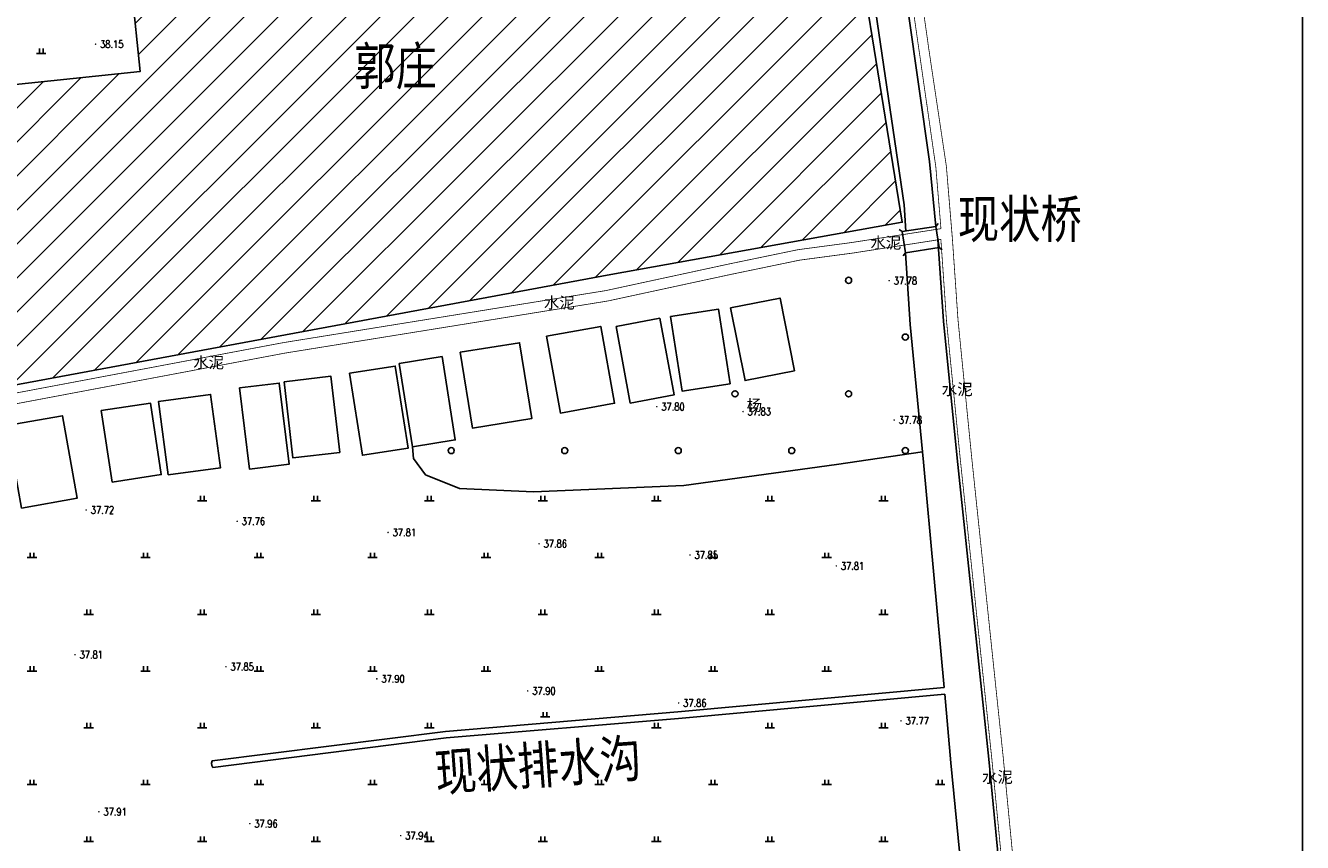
# Model space of a CAD drawing. Extents: x 456755 to 458049, y 3845626 to 3853218.
# Tile 47 of 80: x 457529 to 457866, y 3849996 to 3850212. Entities that reach past the tile are written whole.
import ezdxf
from ezdxf.enums import TextEntityAlignment as Align

# ---------------------------------------------------------------- set-up
doc = ezdxf.new("R2010")
doc.units = 0
doc.linetypes.add('X3', pattern=[5, 4, -1])
doc.layers.get('0').update_dxf_attribs({"linetype": 'CONTINUOUS'})
doc.layers.add('ASSIST', color=7, linetype='CONTINUOUS', plot=False)
for name, color, linetype in [('DLSS', 4, 'CONTINUOUS'), ('DMTZ', 3, 'CONTINUOUS'), ('GCD', 1, 'CONTINUOUS'), ('JMD', 6, 'CONTINUOUS'), ('SXSS', 5, 'CONTINUOUS'), ('ZBTZ', 3, 'CONTINUOUS')]:
    doc.layers.add(name, color=color, linetype=linetype)
doc.styles.add('HZ', font='rs.shx', dxfattribs={"width": 0.8, "bigfont": 'hztxt.shx'})
doc.styles.add('仿宋体', font='仿宋_GB2312.ttf', dxfattribs={"width": 0.8})
doc.styles.add('黑体', font='simhei.ttf')
doc.linetypes.add('10411', pattern='A,2,[150,AAA.SHX,S=1,R=0,X=0,Y=1],2,[151,AAA.SHX,S=1,R=0,X=0,Y=3],1e-11', length=4)
doc.linetypes.add('1161', pattern='A,0,[149,AAA.SHX,S=0.15,R=0,X=0,Y=0],-1.6', length=1.6)
doc.linetypes.add('8352', pattern='A,1.5,[145,AAA.SHX,S=1,R=0,X=0,Y=1],1.5,-1,3,-1', length=8)

# ---------------------------------------------------------------- blocks, each defined once
blk = doc.blocks.new('GC200')
at = {"linetype": 'Continuous', "const_width": 0.2, "flags": 128}
blk.add_lwpolyline([(-0.1, 0, 1), (0.1, 0, 1)], format="xyb", close=True, dxfattribs=at)
blk = doc.blocks.new('gc326')
blk.add_circle((0, 0), 0.8)
blk = doc.blocks.new('gc119')
for p, q in [((-1.25, 0), (1.25, 0)), ((-0.5, 1.3), (-0.5, 0)), ((0.5, 1.3), (0.5, 0))]:
    blk.add_line(p, q)

msp = doc.modelspace()

# ---------------------------------------------------------------- hatches: boundary and pattern name
at = {"layer": 'JMD', "linetype": 'Continuous'}
h = msp.add_hatch(dxfattribs=at)
h.set_pattern_fill('ANSI31', color=256, scale=2, style=0)
h.set_pattern_definition([(45, (6757.7004, -1626.142), (-4.490128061, 4.490128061), [])])
h.paths.add_polyline_path([(457743.8, 3850264.26), (457657.13, 3850248.61), (457653.72, 3850274.67), (457552.65, 3850264.05), (457559.31, 3850200.03), (457488.41, 3850192.66), (457493.86, 3850157.06), (457465.13, 3850151.7), (457469.3, 3850128.23), (457477.37, 3850129.73), (457481.25, 3850108.82), (457683.66, 3850146.35), (457760.66, 3850160.19)])

# ---------------------------------------------------------------- linework, layer by layer
at = {"linetype": 'Continuous'}
msp.add_lwpolyline([(456818.61, 3849689.88), (457866.43, 3849689.88), (457866.43, 3851171.64), (456818.61, 3851171.64)], close=True, dxfattribs=at)
at = {"layer": 'ASSIST', "linetype": 'Continuous', "elevation": -33.29, "flags": 128}
msp.add_lwpolyline([(457760.68, 3850157.68), (457769.53, 3850159.05), (457770.4, 3850153.48), (457761.54, 3850152.11)], close=True, dxfattribs=at)
at = {"layer": 'DLSS', "linetype": 'Continuous'}
for p, q in [((457760.68, 3850157.68, -33.29), (457759.87, 3850158.27, -33.29)), ((457769.53, 3850159.05, -33.29), (457770.12, 3850159.86, -33.29)), ((457761.54, 3850152.11, -33.29), (457760.95, 3850151.3, -33.29)), ((457770.4, 3850153.48, -33.29), (457771.2, 3850152.89, -33.29))]:
    msp.add_line(p, q, dxfattribs=at)
at = {"layer": 'DLSS', "linetype": 'Continuous', "const_width": 0.2, "flags": 128}
for points, elevation in [([(457680.09, 3850710.58), (457686.39, 3850671.04), (457697.79, 3850609.62), (457714.99, 3850514.24), (457723.16, 3850466.98), (457733.59, 3850411.54), (457748.34, 3850312.2), (457753.49, 3850286.67), (457758.69, 3850266.25), (457761.69, 3850248.47), (457767.71, 3850205.81), (457772.33, 3850174.95), (457773.92, 3850155.85)], 4.72), ([(457770.88, 3850155.64), (457747.57, 3850152.02), (457733.56, 3850150.15), (457715.48, 3850146.4), (457682.85, 3850139.35), (457597.51, 3850125.57), (457490.86, 3850105.46), (457484.29, 3850104.4)], 4.94), ([(457813.37, 3849731.48), (457808.4, 3849785.13), (457805.32, 3849823.61), (457800.8, 3849878.33), (457793.4, 3849956.22), (457787.36, 3850018.65), (457779, 3850098.19), (457775.41, 3850134.3), (457773.92, 3850155.85)], 4.91)]:
    msp.add_lwpolyline(points, dxfattribs=dict(at, elevation=elevation))
at = {"layer": 'DLSS', "linetype": 'X3', "const_width": 0.2, "flags": 128}
for points, elevation in [([(457770.9, 3850158.47), (457769.55, 3850174.72), (457763.45, 3850217.17), (457757.85, 3850254.99), (457755.78, 3850265.51), (457750.56, 3850286), (457745.38, 3850311.68), (457745.27, 3850312.45)], 4.94), ([(457770.9, 3850158.47), (457747.17, 3850154.79), (457733.09, 3850152.91), (457714.9, 3850149.14), (457682.33, 3850142.1), (457597.03, 3850128.33), (457490.38, 3850108.22), (457484.15, 3850107.23), (457421.83, 3850094.34)], 4.94), ([(457790.23, 3849957.4), (457784.34, 3850018.34), (457775.97, 3850097.88), (457772.37, 3850134.04), (457770.88, 3850155.64)], 4.91)]:
    msp.add_lwpolyline(points, dxfattribs=dict(at, elevation=elevation))
at = {"layer": 'DLSS', "linetype": 'Continuous', "elevation": -33.29}
for points in [[(457760.68, 3850157.68), (457769.53, 3850159.05)], [(457770.4, 3850153.48), (457761.54, 3850152.11)]]:
    msp.add_lwpolyline(points, dxfattribs=at)
at = {"layer": 'DMTZ', "color": 5, "linetype": '10411', "flags": 128}
for points, elevation in [([(457734.23, 3850309.34), (457735.75, 3850301.79), (457742.98, 3850275.62), (457745.48, 3850264.65), (457751.17, 3850233.02), (457761.22, 3850164.75), (457761.59, 3850157.82)], -33.29), ([(457769.53, 3850159.05), (457767.86, 3850176.21), (457756.72, 3850254.99), (457754.6, 3850265.21)], -33.29), ([(457789.32, 3849958.74), (457783.57, 3850018.26), (457775.2, 3850097.81), (457771.6, 3850133.98), (457770.11, 3850155.58)], 4.91), ([(457761.54, 3850152.11), (457762.76, 3850133.15), (457766.29, 3850096.79), (457771.73, 3850037.16)], 4.91), ([(457771.89, 3850035.44), (457773.55, 3850017.25), (457779.29, 3849957.81)], 4.91)]:
    msp.add_lwpolyline(points, dxfattribs=dict(at, elevation=elevation))
at = {"layer": 'JMD', "linetype": 'Continuous', "elevation": -33.29, "flags": 128}
for points in [[(457552.65, 3850264.05), (457653.72, 3850274.67), (457657.13, 3850248.61), (457743.8, 3850264.26), (457760.66, 3850160.19), (457683.66, 3850146.35), (457481.25, 3850108.82), (457477.37, 3850129.73), (457469.3, 3850128.23), (457465.13, 3850151.7), (457493.86, 3850157.06), (457488.41, 3850192.66), (457559.31, 3850200.03)], [(457715.32, 3850137.53), (457719.12, 3850118.32), (457732.18, 3850120.9), (457728.39, 3850140.11)], [(457685.03, 3850132.65), (457696.59, 3850134.8), (457700.36, 3850114.52), (457688.8, 3850112.37)], [(457699.46, 3850135.24), (457712.09, 3850137.21), (457715.17, 3850117.47), (457702.54, 3850115.5)], [(457666.64, 3850130.04), (457680.98, 3850132.64), (457684.67, 3850112.31), (457670.33, 3850109.71)], [(457643.86, 3850125.83), (457659.55, 3850128.33), (457662.76, 3850108.25), (457647.08, 3850105.74)], [(457627.72, 3850122.86), (457631.22, 3850100.83), (457642.57, 3850102.63), (457639.08, 3850124.67)], [(457614.64, 3850120.27), (457618.04, 3850098.59), (457630.11, 3850100.48), (457626.7, 3850122.16)], [(457585.58, 3850116.4), (457596.06, 3850117.66), (457598.63, 3850096.18), (457588.14, 3850094.93)], [(457597.32, 3850118.02), (457609.68, 3850119.45), (457612.02, 3850099.31), (457599.65, 3850097.88)], [(457566.73, 3850093.38), (457580.53, 3850095.26), (457577.89, 3850114.66), (457564.09, 3850112.77)], [(457551.85, 3850091.5), (457564.85, 3850093.47), (457561.99, 3850112.35), (457548.99, 3850110.38)], [(457527.92, 3850084.59), (457542.61, 3850087.19), (457538.76, 3850109.01), (457524.06, 3850106.41)]]:
    msp.add_lwpolyline(points, close=True, dxfattribs=at)
at = {"layer": 'SXSS', "linetype": 'Continuous', "elevation": -33.29, "flags": 128}
msp.add_lwpolyline([(457771.89, 3850035.44), (457701.52, 3850029.02), (457640.15, 3850023.84), (457578.49, 3850016.06), (457578.19, 3850016.54), (457578.12, 3850017.17), (457578.27, 3850017.77), (457639.97, 3850025.56), (457701.36, 3850030.74), (457771.73, 3850037.16)], dxfattribs=at)
at = {"layer": 'ZBTZ', "linetype": '1161', "elevation": -33.29, "flags": 128}
msp.add_lwpolyline([(457631.22, 3850100.83), (457631.56, 3850097.69), (457634.71, 3850093.44), (457643.69, 3850089.81), (457663.23, 3850088.87), (457702.94, 3850090.6), (457743.28, 3850096.12), (457766.02, 3850099.52), (457766.02, 3850099.52)], dxfattribs=at)

# ---------------------------------------------------------------- block references
at = {"layer": 'GCD', "linetype": 'Continuous'}
ref = msp.add_blockref('GC200', (457547.5, 3850207.24, 4.86), dxfattribs=at)
ref.add_attrib('height', '38.15', dxfattribs={"linetype": 'Continuous', "height": 2, "style": 'HZ', "width": 0.8}).set_placement((457548.7, 3850207.24, -33.29), align=Align.MIDDLE_LEFT)
ref = msp.add_blockref('GC200', (457757.22, 3850144.71, 4.49), dxfattribs=at)
ref.add_attrib('height', '37.78', dxfattribs={"linetype": 'Continuous', "height": 2, "style": 'HZ', "width": 0.8}).set_placement((457758.42, 3850144.71, -33.29), align=Align.MIDDLE_LEFT)
ref = msp.add_blockref('GC200', (457695.8, 3850111.41, 4.51), dxfattribs=at)
ref.add_attrib('height', '37.80', dxfattribs={"linetype": 'Continuous', "height": 2, "style": 'HZ', "width": 0.8}).set_placement((457697, 3850111.41, -33.29), align=Align.MIDDLE_LEFT)
ref = msp.add_blockref('GC200', (457718.6, 3850110.12, 4.53), dxfattribs=at)
ref.add_attrib('height', '37.83', dxfattribs={"linetype": 'Continuous', "height": 2, "style": 'HZ', "width": 0.8}).set_placement((457719.8, 3850110.12, -33.29), align=Align.MIDDLE_LEFT)
ref = msp.add_blockref('GC200', (457758.54, 3850107.87, 4.48), dxfattribs=at)
ref.add_attrib('height', '37.78', dxfattribs={"linetype": 'Continuous', "height": 2, "style": 'HZ', "width": 0.8}).set_placement((457759.74, 3850107.87, -33.29), align=Align.MIDDLE_LEFT)
ref = msp.add_blockref('GC200', (457545.03, 3850084.11, 4.42), dxfattribs=at)
ref.add_attrib('height', '37.72', dxfattribs={"linetype": 'Continuous', "height": 2, "style": 'HZ', "width": 0.8}).set_placement((457546.23, 3850084.11, -33.29), align=Align.MIDDLE_LEFT)
ref = msp.add_blockref('GC200', (457584.92, 3850081.13, 4.47), dxfattribs=at)
ref.add_attrib('height', '37.76', dxfattribs={"linetype": 'Continuous', "height": 2, "style": 'HZ', "width": 0.8}).set_placement((457586.12, 3850081.13, -33.29), align=Align.MIDDLE_LEFT)
ref = msp.add_blockref('GC200', (457624.81, 3850078.16, 4.52), dxfattribs=at)
ref.add_attrib('height', '37.81', dxfattribs={"linetype": 'Continuous', "height": 2, "style": 'HZ', "width": 0.8}).set_placement((457626.01, 3850078.16, -33.29), align=Align.MIDDLE_LEFT)
ref = msp.add_blockref('GC200', (457664.7, 3850075.18, 4.56), dxfattribs=at)
ref.add_attrib('height', '37.86', dxfattribs={"linetype": 'Continuous', "height": 2, "style": 'HZ', "width": 0.8}).set_placement((457665.9, 3850075.18, -33.29), align=Align.MIDDLE_LEFT)
ref = msp.add_blockref('GC200', (457704.59, 3850072.21, 4.55), dxfattribs=at)
ref.add_attrib('height', '37.85', dxfattribs={"linetype": 'Continuous', "height": 2, "style": 'HZ', "width": 0.8}).set_placement((457705.79, 3850072.21, -33.29), align=Align.MIDDLE_LEFT)
ref = msp.add_blockref('GC200', (457743.25, 3850069.32, 4.51), dxfattribs=at)
ref.add_attrib('height', '37.81', dxfattribs={"linetype": 'Continuous', "height": 2, "style": 'HZ', "width": 0.8}).set_placement((457744.45, 3850069.32, -33.29), align=Align.MIDDLE_LEFT)
ref = msp.add_blockref('GC200', (457542.08, 3850045.86, 4.51), dxfattribs=at)
ref.add_attrib('height', '37.81', dxfattribs={"linetype": 'Continuous', "height": 2, "style": 'HZ', "width": 0.8}).set_placement((457543.28, 3850045.86, -33.29), align=Align.MIDDLE_LEFT)
ref = msp.add_blockref('GC200', (457581.95, 3850042.67, 4.56), dxfattribs=at)
ref.add_attrib('height', '37.85', dxfattribs={"linetype": 'Continuous', "height": 2, "style": 'HZ', "width": 0.8}).set_placement((457583.15, 3850042.67, -33.29), align=Align.MIDDLE_LEFT)
ref = msp.add_blockref('GC200', (457621.83, 3850039.47, 4.61), dxfattribs=at)
ref.add_attrib('height', '37.90', dxfattribs={"linetype": 'Continuous', "height": 2, "style": 'HZ', "width": 0.8}).set_placement((457623.03, 3850039.47, -33.29), align=Align.MIDDLE_LEFT)
ref = msp.add_blockref('GC200', (457661.7, 3850036.28, 4.6), dxfattribs=at)
ref.add_attrib('height', '37.90', dxfattribs={"linetype": 'Continuous', "height": 2, "style": 'HZ', "width": 0.8}).set_placement((457662.9, 3850036.28, -33.29), align=Align.MIDDLE_LEFT)
ref = msp.add_blockref('GC200', (457701.57, 3850033.09, 4.56), dxfattribs=at)
ref.add_attrib('height', '37.86', dxfattribs={"linetype": 'Continuous', "height": 2, "style": 'HZ', "width": 0.8}).set_placement((457702.77, 3850033.09, -33.29), align=Align.MIDDLE_LEFT)
ref = msp.add_blockref('GC200', (457760.35, 3850028.38, 4.48), dxfattribs=at)
ref.add_attrib('height', '37.77', dxfattribs={"linetype": 'Continuous', "height": 2, "style": 'HZ', "width": 0.8}).set_placement((457761.55, 3850028.38, -33.29), align=Align.MIDDLE_LEFT)
ref = msp.add_blockref('GC200', (457548.38, 3850004.33, 4.62), dxfattribs=at)
ref.add_attrib('height', '37.91', dxfattribs={"linetype": 'Continuous', "height": 2, "style": 'HZ', "width": 0.8}).set_placement((457549.58, 3850004.33, -33.29), align=Align.MIDDLE_LEFT)
ref = msp.add_blockref('GC200', (457588.25, 3850001.18, 4.66), dxfattribs=at)
ref.add_attrib('height', '37.96', dxfattribs={"linetype": 'Continuous', "height": 2, "style": 'HZ', "width": 0.8}).set_placement((457589.45, 3850001.18, -33.29), align=Align.MIDDLE_LEFT)
ref = msp.add_blockref('GC200', (457628.13, 3849998.03, 4.65), dxfattribs=at)
ref.add_attrib('height', '37.94', dxfattribs={"linetype": 'Continuous', "height": 2, "style": 'HZ', "width": 0.8}).set_placement((457629.33, 3849998.03, -33.29), align=Align.MIDDLE_LEFT)
at = {"layer": 'ZBTZ', "linetype": 'Continuous'}
for name, p in [('gc119', (457533.15, 3850204.76, -33.29)), ('gc326', (457746.48, 3850144.81, -33.29)), ('gc326', (457761.48, 3850129.81, -33.29)), ('gc326', (457716.48, 3850114.81, -33.29)), ('gc326', (457746.48, 3850114.81, -33.29)), ('gc326', (457641.48, 3850099.81, -33.29)), ('gc326', (457671.48, 3850099.81, -33.29)), ('gc326', (457701.48, 3850099.81, -33.29)), ('gc326', (457731.48, 3850099.81, -33.29)), ('gc326', (457761.48, 3850099.81, -33.29)), ('gc119', (457575.69, 3850086.51, -33.29)), ('gc119', (457605.69, 3850086.51, -33.29)), ('gc119', (457635.69, 3850086.51, -33.29)), ('gc119', (457665.69, 3850086.51, -33.29)), ('gc119', (457695.69, 3850086.51, -33.29)), ('gc119', (457725.69, 3850086.51, -33.29)), ('gc119', (457755.69, 3850086.51, -33.29)), ('gc119', (457530.69, 3850071.51, -33.29)), ('gc119', (457560.69, 3850071.51, -33.29)), ('gc119', (457590.69, 3850071.51, -33.29)), ('gc119', (457620.69, 3850071.51, -33.29)), ('gc119', (457650.69, 3850071.51, -33.29)), ('gc119', (457680.69, 3850071.51, -33.29)), ('gc119', (457710.69, 3850071.51, -33.29)), ('gc119', (457740.69, 3850071.51, -33.29)), ('gc119', (457545.69, 3850056.51, -33.29)), ('gc119', (457575.69, 3850056.51, -33.29)), ('gc119', (457605.69, 3850056.51, -33.29)), ('gc119', (457635.69, 3850056.51, -33.29)), ('gc119', (457665.69, 3850056.51, -33.29)), ('gc119', (457695.69, 3850056.51, -33.29)), ('gc119', (457725.69, 3850056.51, -33.29)), ('gc119', (457755.69, 3850056.51, -33.29)), ('gc119', (457530.69, 3850041.51, -33.29)), ('gc119', (457560.69, 3850041.51, -33.29)), ('gc119', (457590.69, 3850041.51, -33.29)), ('gc119', (457620.69, 3850041.51, -33.29)), ('gc119', (457650.69, 3850041.51, -33.29)), ('gc119', (457680.69, 3850041.51, -33.29)), ('gc119', (457710.69, 3850041.51, -33.29)), ('gc119', (457740.69, 3850041.51, -33.29)), ('gc119', (457666.29, 3850029.4, -33.29)), ('gc119', (457545.69, 3850026.51, -33.29)), ('gc119', (457575.69, 3850026.51, -33.29)), ('gc119', (457605.69, 3850026.51, -33.29)), ('gc119', (457635.69, 3850026.51, -33.29)), ('gc119', (457695.69, 3850026.51, -33.29)), ('gc119', (457725.69, 3850026.51, -33.29)), ('gc119', (457755.69, 3850026.51, -33.29)), ('gc119', (457530.69, 3850011.51, -33.29)), ('gc119', (457560.69, 3850011.51, -33.29)), ('gc119', (457590.69, 3850011.51, -33.29)), ('gc119', (457620.69, 3850011.51, -33.29)), ('gc119', (457650.69, 3850011.51, -33.29)), ('gc119', (457680.69, 3850011.51, -33.29)), ('gc119', (457710.69, 3850011.51, -33.29)), ('gc119', (457740.69, 3850011.51, -33.29)), ('gc119', (457770.69, 3850011.51, -33.29)), ('gc119', (457545.69, 3849996.51, -33.29)), ('gc119', (457575.69, 3849996.51, -33.29)), ('gc119', (457605.69, 3849996.51, -33.29)), ('gc119', (457635.69, 3849996.51, -33.29)), ('gc119', (457665.69, 3849996.51, -33.29)), ('gc119', (457695.69, 3849996.51, -33.29)), ('gc119', (457725.69, 3849996.51, -33.29)), ('gc119', (457755.69, 3849996.51, -33.29))]:
    msp.add_blockref(name, p, dxfattribs=at)

# ---------------------------------------------------------------- texts
at = {"layer": 'DLSS', "color": 1, "linetype": 'X3', "style": '仿宋体', "width": 0.8}
msp.add_text('现状桥', height=10, dxfattribs=at).set_placement((457775.37, 3850156.02, -33.29))
at = {"layer": 'DLSS', "linetype": 'Continuous', "style": '黑体'}
for p in [(457756.34, 3850154.79, -33.29), (457670.05, 3850138.94, -33.29), (457577.38, 3850123.15, -33.29), (457775.19, 3850116.04, 4.91), (457785.82, 3850013.55, 4.91)]:
    msp.add_text('水泥', height=3, dxfattribs=at).set_placement(p, align=Align.MIDDLE)
at = {"layer": 'JMD', "linetype": 'Continuous', "style": '仿宋体', "width": 0.8}
msp.add_text('郭庄', height=10, dxfattribs=at).set_placement((457615.86, 3850196.47, -33.29))
at = {"layer": 'SXSS', "linetype": '8352', "style": '仿宋体', "width": 0.8}
msp.add_text('现状排水沟', height=10, rotation=4.2325, dxfattribs=at).set_placement((457637.58, 3850009.67, -33.29))
at = {"layer": 'ZBTZ', "linetype": 'Continuous', "style": '黑体'}
msp.add_text('杨', height=3, dxfattribs=at).set_placement((457721.6, 3850111.86, -33.29), align=Align.MIDDLE)

doc.saveas('drawing.dxf')
